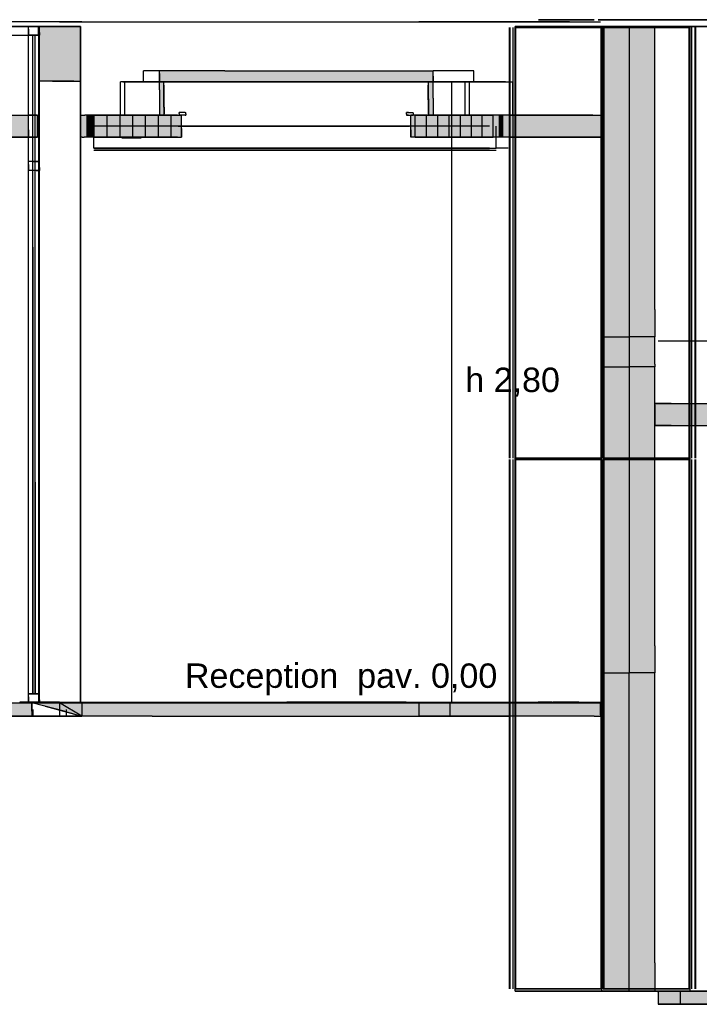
# Model space of a CAD drawing. Header units: millimetres. Extents: x -8297 to 34045, y -61360 to 6071.
# Tile 29 of 68: x 8710 to 11776, y -31360 to -26920. Entities that reach past the tile are written whole.
import ezdxf
from ezdxf.enums import TextEntityAlignment as Align

# ---------------------------------------------------------------- set-up
doc = ezdxf.new("R2010")
doc.units = ezdxf.units.MM
for name, color, linetype in [('S-QUOTE', 40, 'Continuous'), ('S-TAGLIO-CS', 9, 'Continuous'), ('S-TAGLIO-MURO', 7, 'Continuous'), ('S-TAGLIO-NUOVO', 40, 'Continuous'), ('S-TAGLIO-PAV', 33, 'Continuous'), ('S-TAGLIO-SOFF', 8, 'Continuous'), ('S-TAGLIO-VETRO', 5, 'Continuous'), ('S-TESTI', 7, 'Continuous'), ('S-VISTA', 8, 'Continuous')]:
    doc.layers.add(name, color=color, linetype=linetype)
doc.styles.add('VISIO', font='arial.ttf')

msp = doc.modelspace()

# ---------------------------------------------------------------- hatches: boundary and pattern name
at = {"layer": 'S-TAGLIO-CS'}
for points in [[(10556, -27200), (9946, -27200), (9670, -27200), (9360, -27200), (9356, -27200), (9340, -27200), (9340, -27162), (9340, -27150), (9636, -27150), (9966, -27150), (10576, -27150), (10576, -27174), (10576, -27200), (10566, -27200), (10556, -27200)], [(9340, -27200), (9356, -27200), (9360, -27200), (9360, -27314), (9360, -27350), (9356, -27350), (9352, -27350), (9340, -27350), (9340, -27236), (9340, -27200)], [(10556, -27200), (10566, -27200), (10576, -27200), (10576, -27274), (10576, -27350), (10566, -27350), (10556, -27350), (10556, -27276), (10556, -27200)], [(8750, -27450), (8096, -27450), (7636, -27450), (7636, -27424), (7636, -27350), (7646, -27350), (7716, -27350), (7722, -27350), (7736, -27350), (8096, -27350), (8750, -27350), (8750, -27418), (8750, -27450)], [(9440, -27450), (9422, -27450), (9398, -27450), (9374, -27450), (9352, -27450), (9328, -27450), (9304, -27450), (9280, -27450), (9278, -27450), (9002, -27450), (9000, -27450), (8998, -27450), (8996, -27450), (8994, -27450), (8992, -27450), (8984, -27450), (8984, -27368), (8984, -27350), (8992, -27350), (8994, -27350), (8996, -27350), (8998, -27350), (9000, -27350), (9002, -27350), (9004, -27350), (9280, -27350), (9304, -27350), (9328, -27350), (9340, -27350), (9352, -27350), (9356, -27350), (9360, -27350), (9374, -27350), (9398, -27350), (9422, -27350), (9430, -27350), (9440, -27350), (9440, -27410), (9440, -27450)], [(11336, -27450), (11296, -27450), (11292, -27450), (11288, -27450), (11284, -27450), (11280, -27450), (11276, -27450), (11274, -27450), (10886, -27450), (10476, -27450), (10476, -27418), (10476, -27350), (10484, -27350), (10556, -27350), (10566, -27350), (10576, -27350), (10886, -27350), (11274, -27350), (11276, -27350), (11280, -27350), (11284, -27350), (11288, -27350), (11292, -27350), (11296, -27350), (11336, -27350), (11336, -27444), (11336, -27450)], [(11648, -28750), (11576, -28750), (11576, -28656), (11576, -28650), (11648, -28650), (11996, -28650), (12414, -28650), (12424, -28650), (12434, -28650), (12504, -28650), (12514, -28650), (12514, -28698), (12514, -28750), (11996, -28750), (11648, -28750)]]:
    msp.add_hatch(color=9, dxfattribs=at).paths.add_polyline_path(points)
at = {"layer": 'S-TAGLIO-MURO'}
for points in [[(11336, -26950), (11346, -26950), (11460, -26950), (11564, -26950), (11576, -26950), (11576, -28226), (11576, -28350), (11564, -28350), (11460, -28350), (11346, -28350), (11336, -28350), (11336, -27074), (11336, -26950)], [(11564, -28350), (11576, -28350), (11576, -28474), (11576, -28486), (11564, -28486), (11460, -28486), (11346, -28486), (11336, -28486), (11336, -28362), (11336, -28350), (11346, -28350), (11460, -28350), (11564, -28350)], [(11564, -28486), (11576, -28486), (11576, -29744), (11576, -29864), (11564, -29864), (11460, -29864), (11346, -29864), (11336, -29864), (11336, -28608), (11336, -28486), (11346, -28486), (11460, -28486), (11564, -28486)], [(11576, -31300), (11564, -31300), (11460, -31300), (11346, -31300), (11336, -31300), (11336, -29992), (11336, -29864), (11346, -29864), (11460, -29864), (11564, -29864), (11576, -29864), (11576, -31174), (11576, -31300)]]:
    msp.add_hatch(color=7, dxfattribs=at).paths.add_polyline_path(points)
at = {"layer": 'S-TAGLIO-NUOVO'}
msp.add_hatch(color=40, dxfattribs=at).paths.add_polyline_path([(8984, -27196), (8954, -27196), (8796, -27196), (8796, -26990), (8796, -26950), (8954, -26950), (8984, -26950), (8984, -27152), (8984, -27160), (8984, -27196)])
at = {"layer": 'S-TAGLIO-PAV'}
for points in [[(8764, -30060), (8188, -30060), (8022, -30060), (7960, -30060), (7630, -30060), (5026, -30060), (4944, -30060), (4840, -30060), (1972, -30060), (1972, -30034), (1972, -30000), (2692, -30000), (2694, -30000), (2696, -30000), (3896, -30000), (3898, -30000), (3900, -30000), (4922, -30000), (5024, -30000), (5100, -30000), (5102, -30000), (5474, -30000), (5544, -30000), (6302, -30000), (6304, -30000), (7504, -30000), (7508, -30000), (8708, -30000), (8710, -30000), (8712, -30000), (8764, -30000), (8764, -30038), (8764, -30060)], [(8764, -30000), (8712, -30000), (8712, -29998), (8850, -29998), (9912, -29998), (9912, -30000), (8764, -30000)], [(11330, -30054), (11330, -30060), (11302, -30060), (10920, -30060), (10804, -30060), (10712, -30060), (10386, -30060), (10266, -30060), (9308, -30060), (8990, -30060), (8952, -30050), (8950, -30050), (8916, -30040), (8910, -30038), (8764, -30000), (9912, -30000), (9914, -30000), (10130, -30000), (10370, -30000), (10434, -30000), (10942, -30000), (10982, -30000), (11114, -30000), (11116, -30000), (11330, -30000), (11330, -30054)], [(10130, -30000), (9914, -30000), (9914, -29998), (10454, -29998), (11050, -29998), (11114, -29998), (11114, -30000), (10982, -30000), (10942, -30000), (10434, -30000), (10370, -30000), (10130, -30000)], [(11590, -31300), (13238, -31300), (13380, -31300), (13536, -31300), (15850, -31300), (15850, -31322), (15850, -31360), (13536, -31360), (13380, -31360), (13238, -31360), (11590, -31360), (11590, -31306), (11590, -31300)]]:
    msp.add_hatch(color=33, dxfattribs=at).paths.add_polyline_path(points)

# ---------------------------------------------------------------- linework, layer by layer
at = {"layer": 'S-QUOTE'}
msp.add_line((10660, -29998), (10660, -27200), dxfattribs=at)
at = {"layer": 'S-TAGLIO-CS'}
for p, q in [((9635.6, -27150), (9340, -27150)), ((9340, -27162), (9340, -27150)), ((9340, -27162), (9340, -27200)), ((9635.6, -27150), (9966.5, -27150)), ((9966.5, -27150), (10575, -27150)), ((10575, -27174.5), (10575, -27150)), ((9340, -27200), (9670.9, -27200)), ((9355.3, -27200), (9340, -27200)), ((9340, -27235.9), (9340, -27200)), ((9355.3, -27200), (9360, -27200)), ((9360, -27314.5), (9360, -27200)), ((9362, -27314.3), (9362, -27215)), ((9946, -27200), (9670.9, -27200)), ((9946, -27200), (10575, -27200)), ((10553, -27281), (10553, -27215)), ((10555, -27200), (10565.2, -27200)), ((10555, -27276.2), (10555, -27200)), ((10565.2, -27200), (10575, -27200)), ((10575, -27174.5), (10575, -27200)), ((10575, -27273.6), (10575, -27200)), ((9340, -27235.9), (9340, -27350)), ((10553, -27281), (10553, -27345)), ((10555, -27276.2), (10555, -27350)), ((10575, -27273.6), (10575, -27350)), ((8095, -27350), (8750, -27350)), ((8750, -27417.2), (8750, -27350)), ((8985, -27350), (8991.1, -27350)), ((8985, -27368.3), (8985, -27350)), ((8991.2, -27350), (8993.9, -27350)), ((8994.5, -27350), (8995.1, -27350)), ((8995.4, -27350), (8996, -27350)), ((8996, -27350), (8996.6, -27350)), ((8996.6, -27350), (8997.2, -27350)), ((8997.2, -27350), (8998.1, -27350)), ((8998.1, -27350), (8998.7, -27350)), ((8998.7, -27350), (8999.6, -27350)), ((8999.6, -27350), (9000.5, -27350)), ((9000.5, -27350), (9001.4, -27350)), ((9001.4, -27350), (9002.3, -27350)), ((9002.3, -27350), (9003.2, -27350)), ((9281, -27350), (9003.2, -27350)), ((9304.8, -27350), (9281, -27350)), ((9328.4, -27350), (9304.8, -27350)), ((9351.4, -27350), (9328.4, -27350)), ((9355.3, -27350), (9340, -27350)), ((9374.9, -27350), (9351.4, -27350)), ((9360, -27350), (9355.3, -27350)), ((9360, -27314.5), (9360, -27350)), ((9362, -27314.3), (9362, -27345)), ((9398.2, -27350), (9374.9, -27350)), ((9421.2, -27350), (9398.2, -27350)), ((9421.2, -27350), (9440, -27350)), ((9448.1, -27338), (9430, -27338)), ((9430, -27342.8), (9430, -27338)), ((9430, -27342.8), (9430, -27350)), ((9448.1, -27350), (9430, -27350)), ((9440, -27410), (9440, -27350)), ((9456, -27338), (9448.1, -27338)), ((9456, -27350), (9448.1, -27350)), ((9456, -27338), (9460, -27338)), ((9456, -27350), (9460, -27350)), ((9460, -27345.2), (9460, -27338)), ((9460, -27345.2), (9460, -27350)), ((10464.8, -27338), (10455, -27338)), ((10455, -27346.1), (10455, -27338)), ((10455, -27346.1), (10455, -27350)), ((10464.8, -27350), (10455, -27350)), ((10464.8, -27338), (10485, -27338)), ((10464.8, -27350), (10485, -27350)), ((10886.8, -27350), (10475, -27350)), ((10475, -27417.1), (10475, -27350)), ((10485, -27341.9), (10485, -27338)), ((10485, -27341.9), (10485, -27350)), ((10565.2, -27350), (10555, -27350)), ((10565.2, -27350), (10575, -27350)), ((11273.7, -27350), (10886.8, -27350)), ((11275.2, -27350), (11273.7, -27350)), ((11279.4, -27350), (11275.2, -27350)), ((11283.5, -27350), (11279.4, -27350)), ((11287.5, -27350), (11283.5, -27350)), ((11291.3, -27350), (11287.5, -27350)), ((11295.1, -27350), (11291.3, -27350)), ((11295.1, -27350), (11335, -27350)), ((11335, -27443.3), (11335, -27350)), ((8985, -27368.3), (8985, -27450)), ((8750, -27417.2), (8750, -27450)), ((9440, -27410), (9440, -27450)), ((10475, -27417.1), (10475, -27450)), ((8750, -27450), (8095, -27450)), ((8991.1, -27450), (8985, -27450)), ((8991.2, -27450), (8993.9, -27450)), ((8994.5, -27450), (8995.1, -27450)), ((8995.4, -27450), (8996, -27450)), ((8996, -27450), (8996.6, -27450)), ((8996.6, -27450), (8997.2, -27450)), ((8997.2, -27450), (8998.1, -27450)), ((8998.1, -27450), (8998.7, -27450)), ((8998.7, -27450), (8999.6, -27450)), ((8999.6, -27450), (9000.5, -27450)), ((9000.5, -27450), (9001.4, -27450)), ((9278.5, -27450), (9001.4, -27450)), ((9171.4, -27452), (9230.5, -27452)), ((9184.9, -27453), (9242.7, -27453)), ((9230.5, -27452), (9258.6, -27452)), ((9242.7, -27453), (9245.1, -27453)), ((9279.8, -27450), (9278.5, -27450)), ((9281, -27450), (9279.8, -27450)), ((9304.8, -27450), (9281, -27450)), ((9328.4, -27450), (9304.8, -27450)), ((9351.4, -27450), (9328.4, -27450)), ((9374.9, -27450), (9351.4, -27450)), ((9398.2, -27450), (9374.9, -27450)), ((9421.2, -27450), (9398.2, -27450)), ((9421.2, -27450), (9440, -27450)), ((10886.8, -27450), (10475, -27450)), ((11273.7, -27450), (10886.8, -27450)), ((11275.2, -27450), (11273.7, -27450)), ((11279.4, -27450), (11275.2, -27450)), ((11283.5, -27450), (11279.4, -27450)), ((11287.5, -27450), (11283.5, -27450)), ((11291.3, -27450), (11287.5, -27450)), ((11295.1, -27450), (11291.3, -27450)), ((11335, -27450), (11295.1, -27450)), ((11335, -27443.3), (11335, -27450)), ((11648.6, -28650), (11575, -28650)), ((11575, -28656.7), (11575, -28650)), ((11575, -28656.7), (11575, -28750)), ((11648.6, -28650), (11995.9, -28650)), ((11648.6, -28750), (11575, -28750)), ((11648.6, -28750), (11995.9, -28750))]:
    msp.add_line(p, q, dxfattribs=at)
at = {"layer": 'S-TAGLIO-MURO'}
for p, q in [((11335, -26950), (11346.3, -26950)), ((11335, -27074.4), (11335, -26950)), ((11346.3, -26950), (11460, -26950)), ((11564.6, -26950), (11460, -26950)), ((11564.6, -26950), (11575, -26950)), ((11575, -28226.4), (11575, -26950)), ((11335, -27074.4), (11335, -28350)), ((11575, -28226.4), (11575, -28350)), ((11346.3, -28350), (11335, -28350)), ((11335, -28362.1), (11335, -28350)), ((11335, -28362.1), (11335, -28486)), ((11346.3, -28350), (11460, -28350)), ((11564.6, -28350), (11460, -28350)), ((11575, -28350), (11564.6, -28350)), ((11575, -28474), (11575, -28350)), ((11346.3, -28486), (11335, -28486)), ((11335, -28608.5), (11335, -28486)), ((11346.3, -28486), (11460, -28486)), ((11564.6, -28486), (11460, -28486)), ((11575, -28486), (11564.6, -28486)), ((11575, -28474), (11575, -28486)), ((11575, -29743.2), (11575, -28486)), ((11335, -28608.5), (11335, -29865)), ((11575, -29743.2), (11575, -29865)), ((11335, -29992.5), (11335, -29865)), ((11346.3, -29865), (11335, -29865)), ((11346.3, -29865), (11460, -29865)), ((11564.6, -29865), (11460, -29865)), ((11575, -29865), (11564.6, -29865)), ((11575, -31173.3), (11575, -29865)), ((11335, -29992.5), (11335, -31300)), ((11575, -31173.3), (11575, -31300)), ((11346.3, -31300), (11335, -31300)), ((11346.3, -31300), (11460, -31300)), ((11564.6, -31300), (11460, -31300)), ((11575, -31300), (11564.6, -31300))]:
    msp.add_line(p, q, dxfattribs=at)
at = {"layer": 'S-TAGLIO-NUOVO'}
for p, q in [((8795, -26990.9), (8795, -26950)), ((8953.6, -26950), (8795, -26950)), ((8953.6, -26950), (8985, -26950)), ((8985, -27151.9), (8985, -26950)), ((8795, -26990.9), (8795, -27197)), ((8985, -27159.3), (8985, -27151.9)), ((8985, -27159.3), (8985, -27197)), ((8954.8, -27197), (8795, -27197)), ((8954.8, -27197), (8985, -27197))]:
    msp.add_line(p, q, dxfattribs=at)
at = {"layer": 'S-TAGLIO-PAV'}
for p, q in [((5544, -30000), (10129.7, -30000)), ((8710, -30000), (8711, -30000)), ((8849.6, -29998), (8711, -29998)), ((8711, -29998.2), (8711, -30000)), ((8765, -30038.7), (8765, -30000)), ((8910.2, -30038.7), (8765, -30000)), ((8849.6, -29998), (9911, -29998)), ((9911, -29999.8), (9911, -29998)), ((9911, -30000), (9911.5, -30000)), ((9911.5, -30000), (9914, -30000)), ((10453.6, -29998), (9914, -29998)), ((9914, -29998.9), (9914, -29998)), ((9914, -29998.9), (9914, -30000)), ((10370, -30000), (10129.7, -30000)), ((10433.2, -30000), (10370, -30000)), ((10942.2, -30000), (10433.2, -30000)), ((10453.6, -29998), (11049.7, -29998)), ((10981.9, -30000), (10942.2, -30000)), ((10981.9, -30000), (11330, -30000)), ((11114, -29998), (11049.7, -29998)), ((11114, -29999.4), (11114, -29998)), ((11114, -29999.4), (11114, -30000)), ((11114, -30000), (11115.6, -30000)), ((11115.6, -30000), (11117, -30000)), ((11232, -29998), (11117, -29998)), ((11117, -29999.1), (11117, -29998)), ((11117, -29999.1), (11117, -30000)), ((11232, -29998), (11330, -29998)), ((11330, -29998.9), (11330, -29998)), ((11330, -29998.9), (11330, -30000)), ((11330, -30054.4), (11330, -30000)), ((8765, -30038.7), (8765, -30060)), ((8916.5, -30040.4), (8910.2, -30038.7)), ((8950.7, -30049.5), (8916.5, -30040.4)), ((8951.6, -30049.7), (8950.7, -30049.5)), ((8951.6, -30049.7), (8990, -30060)), ((11330, -30054.4), (11330, -30060)), ((8187, -30060), (8765, -30060)), ((9307.4, -30060), (8990, -30060)), ((9307.4, -30060), (10265.2, -30060)), ((10265.2, -30060), (10386.3, -30060)), ((10386.3, -30060), (10711.9, -30060)), ((10711.9, -30060), (10804.8, -30060)), ((10919.8, -30060), (10804.8, -30060)), ((11301.3, -30060), (10919.8, -30060)), ((11301.3, -30060), (11330, -30060)), ((13238.8, -31300), (11590, -31300)), ((11590, -31305.6), (11590, -31300)), ((11590, -31305.6), (11590, -31360)), ((13238.8, -31360), (11590, -31360))]:
    msp.add_line(p, q, dxfattribs=at)
at = {"layer": 'S-TAGLIO-SOFF'}
for p, q in [((8990, -26930), (9307.4, -26930)), ((9307.4, -26930), (10265.2, -26930)), ((10265.2, -26930), (10386.3, -26930)), ((10386.3, -26930), (10711.9, -26930)), ((10804.8, -26930), (10711.9, -26930)), ((10919.8, -26930), (10804.8, -26930)), ((10919.8, -26930), (11330, -26930)), ((8021.5, -26990), (8765, -26990)), ((13238.8, -28370), (11590, -28370))]:
    msp.add_line(p, q, dxfattribs=at)
at = {"layer": 'S-TAGLIO-VETRO'}
for p, q in [((8766.1, -26950), (8750, -26950)), ((8750, -26962.9), (8750, -26950)), ((8766.1, -26950), (8800, -26950)), ((8800, -26977.1), (8800, -26950)), ((8750, -26962.9), (8750, -26990)), ((8783.9, -26990), (8750, -26990)), ((8773.2, -26990), (8770, -26990)), ((8770, -27945.2), (8770, -26990)), ((8773.2, -26990), (8780, -26990)), ((8780, -29004.8), (8780, -26990)), ((8783.9, -26990), (8800, -26990)), ((8800, -26977.1), (8800, -26990)), ((8766.1, -27560), (8750, -27560)), ((8750, -27572.9), (8750, -27560)), ((8766.1, -27560), (8800, -27560)), ((8800, -27587.1), (8800, -27560)), ((8750, -27572.9), (8750, -27600)), ((8783.9, -27600), (8750, -27600)), ((8783.9, -27600), (8800, -27600)), ((8800, -27587.1), (8800, -27600)), ((8770, -27945.2), (8770, -29960)), ((8780, -29004.8), (8780, -29960)), ((8766.1, -29960), (8750, -29960)), ((8750, -29972.9), (8750, -29960)), ((8766.1, -29960), (8800, -29960)), ((8776.8, -29960), (8770, -29960)), ((8776.8, -29960), (8780, -29960)), ((8800, -29987.1), (8800, -29960)), ((8750, -29972.9), (8750, -30000)), ((8783.9, -30000), (8750, -30000)), ((8783.9, -30000), (8800, -30000)), ((8800, -29987.1), (8800, -30000))]:
    msp.add_line(p, q, dxfattribs=at)
at = {"layer": 'S-VISTA'}
for p, q in [((2115, -26950), (8795, -26950)), ((8795, -26950), (2210, -26950)), ((8920, -26930), (2838, -26930)), ((5460, -26950), (8795, -26950)), ((5575, -26950), (8795, -26950)), ((8918, -26950), (7021, -26950)), ((8918, -26950), (7021, -26950)), ((7225, -26950), (8918, -26950)), ((8918, -26950), (7290, -26950)), ((8750, -26950), (8800, -26950)), ((8800, -26950), (8750, -26950)), ((8750, -30000), (8750, -26950)), ((8750, -30000), (8750, -26950)), ((8800, -26950), (8750, -26950)), ((8750, -26990), (8750, -26950)), ((8750, -26950), (8800, -26950)), ((8800, -26950), (8750, -26950)), ((8750, -26950), (8800, -26950)), ((8800, -26950), (8750, -26950)), ((8750, -26950), (8800, -26950)), ((8800, -26950), (8750, -26950)), ((8750, -26950), (8800, -26950)), ((8800, -26950), (8750, -26950)), ((8750, -26950), (8800, -26950)), ((8800, -26950), (8750, -26950)), ((8750, -26950), (8800, -26950)), ((8800, -26950), (8750, -26950)), ((8765, -26950), (8830, -26950)), ((8985, -26950), (8765, -26950)), ((8795, -26950), (8985, -26950)), ((8795, -26950), (8795, -30000)), ((8800, -30000), (8800, -26950)), ((8800, -30000), (8800, -26950)), ((8800, -26990), (8800, -26950)), ((8800, -27150), (8800, -26950)), ((8800, -30000), (8800, -26950)), ((8800, -30000), (8800, -26950)), ((8800, -26990), (8800, -26950)), ((8800, -26990), (8800, -26950)), ((8830, -26950), (8910, -26950)), ((8990, -26930), (8890, -26930)), ((8890, -26930), (8990, -26930)), ((8910, -26950), (8985, -26950)), ((8990, -26930), (8920, -26930)), ((8985, -30000), (8985, -26950)), ((8985, -26950), (8985, -27197)), ((11190, -26930), (10510, -26930)), ((10510, -26930), (10580, -26930)), ((10580, -26930), (10650, -26930)), ((10650, -26930), (11030, -26930)), ((10945, -26950), (11735, -26950)), ((11735, -26950), (10945, -26950)), ((10945, -31300), (10945, -26950)), ((10945, -31300), (10945, -26950)), ((11020, -26930), (10950, -26930)), ((10950, -26930), (11020, -26930)), ((11130, -26930), (11020, -26930)), ((11020, -26930), (11330, -26930)), ((11030, -26930), (11100, -26930)), ((11050, -26920), (11200, -26920)), ((11140, -26920), (11050, -26920)), ((11100, -26930), (11130, -26930)), ((11130, -26930), (11190, -26930)), ((11280, -26950), (11135, -26950)), ((11190, -26950), (11135, -26950)), ((11180, -26950), (11135, -26950)), ((11135, -26950), (11190, -26950)), ((11135, -26950), (11695, -26950)), ((11695, -26950), (11135, -26950)), ((11200, -26920), (11140, -26920)), ((11140, -26950), (11280, -26950)), ((11260, -26950), (11180, -26950)), ((11200, -26920), (11301, -26920)), ((11301, -26920), (11200, -26920)), ((11301, -26950), (11200, -26950)), ((11200, -26950), (11301, -26950)), ((11330, -26950), (11260, -26950)), ((11330, -26950), (11280, -26950)), ((11280, -26950), (11330, -26950)), ((11375, -26950), (11310, -26950)), ((11310, -26950), (11375, -26950)), ((11320, -26920), (11395, -26920)), ((11395, -26920), (11320, -26920)), ((11375, -26950), (11330, -26950)), ((11330, -26950), (11375, -26950)), ((11375, -26950), (11330, -26950)), ((11335, -26950), (11380, -26950)), ((11380, -26950), (11460, -26950)), ((11620, -26920), (11390, -26920)), ((11395, -26920), (11620, -26920)), ((11620, -26920), (11395, -26920)), ((11460, -26950), (11602, -26950)), ((11460, -26950), (11460, -28350)), ((11555, -26950), (11610, -26950)), ((11700, -26950), (11555, -26950)), ((11625, -26950), (11575, -26950)), ((11602, -26950), (12652, -26950)), ((12652, -26950), (11602, -26950)), ((11610, -26950), (11680, -26950)), ((11695, -26920), (11620, -26920)), ((11620, -26920), (11680, -26920)), ((11700, -26920), (11620, -26920)), ((11680, -26920), (12600, -26920)), ((11680, -26950), (14912, -26950)), ((12070, -26920), (11695, -26920)), ((15070, -26950), (11695, -26950)), ((11735, -26950), (11695, -26950)), ((11695, -26950), (11735, -26950)), ((12745, -26920), (11700, -26920)), ((11700, -26950), (15070, -26950)), ((14912, -26950), (11700, -26950)), ((11735, -31300), (11735, -26950)), ((7236.9, -26990), (8765, -26990)), ((8800, -26990), (8750, -26990)), ((8750, -26990), (8800, -26990)), ((8800, -26990), (8750, -26990)), ((8750, -29960), (8750, -26990)), ((8750, -29960), (8750, -26990)), ((8770, -29960), (8770, -26990)), ((8780, -29960), (8780, -26990)), ((8800, -29960), (8800, -26990)), ((8800, -29960), (8800, -26990)), ((8800, -29960), (8800, -26990)), ((8800, -29960), (8800, -26990)), ((10919, -28897), (10919, -26955)), ((10919, -28897), (10919, -26955)), ((10919, -28897), (10919, -26955)), ((10919, -28897), (10919, -26955)), ((10923, -28897), (10923, -26955)), ((10923, -28897), (10923, -26955)), ((10923, -28897), (10923, -26955)), ((10923, -28897), (10923, -26955)), ((10937, -28897), (10937, -26955)), ((10937, -28897), (10937, -26955)), ((10937, -28897), (10937, -26955)), ((10937, -28897), (10937, -26955)), ((10945, -28897), (10945, -26955)), ((10945, -28897), (10945, -26955)), ((11337, -26955), (10945, -26955)), ((10945, -28897), (10945, -26955)), ((10945, -28897), (10945, -26955)), ((10949, -28897), (10949, -26955)), ((10949, -26955), (11333, -26955)), ((10949, -28897), (10949, -26955)), ((11333, -28897), (11333, -26955)), ((11337, -28897), (11337, -26955)), ((11337, -28897), (11337, -26955)), ((11735, -26955), (11343, -26955)), ((11343, -28897), (11343, -26955)), ((11343, -28897), (11343, -26955)), ((11347, -26955), (11731, -26955)), ((11347, -28897), (11347, -26955)), ((11731, -28897), (11731, -26955)), ((11735, -28897), (11735, -26955)), ((11735, -28897), (11735, -26955)), ((11743, -28897), (11743, -26955)), ((11757, -28897), (11757, -26955)), ((11761, -28897), (11761, -26955)), ((9340, -27150), (9268, -27150)), ((9268, -27200), (9268, -27150)), ((9340, -27200), (9340, -27150)), ((10759, -27150), (10575, -27150)), ((10575, -27200), (10575, -27150)), ((10759, -27200), (10759, -27150)), ((8858.3, -27197), (8985, -27197)), ((8985, -27197), (8985, -30000)), ((8985, -27197), (8985, -30000)), ((9208, -27200), (9165, -27200)), ((9165, -27350), (9165, -27200)), ((9165, -27350), (9165, -27200)), ((9175, -27200), (9209, -27200)), ((9185, -27350), (9185, -27200)), ((9185, -27350), (9185, -27200)), ((9207, -27200), (9262, -27200)), ((9264, -27200), (9208, -27200)), ((9209, -27200), (9244, -27200)), ((9246, -27200), (9212, -27200)), ((9244, -27200), (9278, -27200)), ((9281, -27200), (9246, -27200)), ((9262, -27200), (9316, -27200)), ((9319, -27200), (9264, -27200)), ((9340, -27200), (9268, -27200)), ((9340, -27200), (9268, -27200)), ((9278, -27200), (9312, -27200)), ((9316, -27200), (9281, -27200)), ((9288, -27200), (9360, -27200)), ((9312, -27200), (9346, -27200)), ((9316, -27200), (9371, -27200)), ((9350, -27200), (9316, -27200)), ((9374, -27200), (9319, -27200)), ((9346, -27200), (9380, -27200)), ((9384, -27200), (9350, -27200)), ((9371, -27200), (9425, -27200)), ((9428, -27200), (9374, -27200)), ((9380, -27200), (9414, -27200)), ((9419, -27200), (9384, -27200)), ((9414, -27200), (9448, -27200)), ((9453, -27200), (9419, -27200)), ((9425, -27200), (9480, -27200)), ((9483, -27200), (9428, -27200)), ((9448, -27200), (9481, -27200)), ((9487, -27200), (9453, -27200)), ((9480, -27200), (9534, -27200)), ((9481, -27200), (9515, -27200)), ((9538, -27200), (9483, -27200)), ((9520, -27200), (9487, -27200)), ((9515, -27200), (9548, -27200)), ((9554, -27200), (9520, -27200)), ((9534, -27200), (9588, -27200)), ((9592, -27200), (9538, -27200)), ((9548, -27200), (9581, -27200)), ((9588, -27200), (9554, -27200)), ((9581, -27200), (9614, -27200)), ((9588, -27200), (9642, -27200)), ((9621, -27200), (9588, -27200)), ((9646, -27200), (9592, -27200)), ((9614, -27200), (9647, -27200)), ((9654, -27200), (9621, -27200)), ((9642, -27200), (9696, -27200)), ((9700, -27200), (9646, -27200)), ((9647, -27200), (9680, -27200)), ((9687, -27200), (9654, -27200)), ((9680, -27200), (9712, -27200)), ((9720, -27200), (9687, -27200)), ((9696, -27200), (9749, -27200)), ((9754, -27200), (9700, -27200)), ((9712, -27200), (9744, -27200)), ((9752, -27200), (9720, -27200)), ((9744, -27200), (9776, -27200)), ((9749, -27200), (9802, -27200)), ((9784, -27200), (9752, -27200)), ((9808, -27200), (9754, -27200)), ((9776, -27200), (9808, -27200)), ((9816, -27200), (9784, -27200)), ((9802, -27200), (9855, -27200)), ((9808, -27200), (9840, -27200)), ((9861, -27200), (9808, -27200)), ((9848, -27200), (9816, -27200)), ((9840, -27200), (9871, -27200)), ((9880, -27200), (9848, -27200)), ((9855, -27200), (9908, -27200)), ((9914, -27200), (9861, -27200)), ((9871, -27200), (9902, -27200)), ((9911, -27200), (9880, -27200)), ((9902, -27200), (9933, -27200)), ((9908, -27200), (9961, -27200)), ((9942, -27200), (9911, -27200)), ((9967, -27200), (9914, -27200)), ((9933, -27200), (9963, -27200)), ((9973, -27200), (9942, -27200)), ((9961, -27200), (10013, -27200)), ((9963, -27200), (9994, -27200)), ((10019, -27200), (9967, -27200)), ((10004, -27200), (9973, -27200)), ((10034, -27200), (10004, -27200)), ((10013, -27200), (10065, -27200)), ((10072, -27200), (10019, -27200)), ((10023, -27200), (10053, -27200)), ((10064, -27200), (10034, -27200)), ((10065, -27200), (10117, -27200)), ((10124, -27200), (10072, -27200)), ((10123, -27200), (10093, -27200)), ((10117, -27200), (10168, -27200)), ((10175, -27200), (10124, -27200)), ((10168, -27200), (10219, -27200)), ((10227, -27200), (10175, -27200)), ((10219, -27200), (10270, -27200)), ((10278, -27200), (10227, -27200)), ((10270, -27200), (10320, -27200)), ((10328, -27200), (10278, -27200)), ((10320, -27200), (10370, -27200)), ((10378, -27200), (10328, -27200)), ((10370, -27200), (10419, -27200)), ((10428, -27200), (10378, -27200)), ((10419, -27200), (10469, -27200)), ((10478, -27200), (10428, -27200)), ((10469, -27200), (10517, -27200)), ((10527, -27200), (10478, -27200)), ((10517, -27200), (10566, -27200)), ((10575, -27200), (10527, -27200)), ((10555, -27200), (10739, -27200)), ((10566, -27200), (10613, -27200)), ((10759, -27200), (10575, -27200)), ((10759, -27200), (10575, -27200)), ((10623, -27200), (10575, -27200)), ((10613, -27200), (10661, -27200)), ((10671, -27200), (10623, -27200)), ((10661, -27200), (10708, -27200)), ((10718, -27200), (10671, -27200)), ((10719, -27200), (10935, -27200)), ((10719, -27350), (10719, -27200)), ((10901, -27200), (10739, -27200)), ((10739, -27350), (10739, -27200)), ((10739, -27350), (10739, -27200)), ((10935, -27350), (10935, -27200)), ((7655.2, -27350), (8790, -27350)), ((8790, -27350), (8750, -27350)), ((8750, -27450), (8750, -27350)), ((8790, -27450), (8790, -27350)), ((8790, -27450), (8790, -27350)), ((8985, -27450), (8985, -27350)), ((9015, -27450), (9015, -27350)), ((9015, -27450), (9015, -27350)), ((9015, -27450), (9015, -27350)), ((9015, -27450), (9015, -27350)), ((9016, -27450), (9016, -27350)), ((9016, -27450), (9016, -27350)), ((9016, -27450), (9016, -27350)), ((9016, -27450), (9016, -27350)), ((9017, -27450), (9017, -27350)), ((9017, -27450), (9017, -27350)), ((9019, -27450), (9019, -27350)), ((9019, -27450), (9019, -27350)), ((9020, -27450), (9020, -27350)), ((9020, -27450), (9020, -27350)), ((9022, -27450), (9022, -27350)), ((9022, -27450), (9022, -27350)), ((9024, -27450), (9024, -27350)), ((9024, -27450), (9024, -27350)), ((9026, -27450), (9026, -27350)), ((9027, -27450), (9027, -27350)), ((9029, -27450), (9029, -27350)), ((9029, -27450), (9029, -27350)), ((9031, -27450), (9031, -27350)), ((9032, -27450), (9032, -27350)), ((9034, -27450), (9034, -27350)), ((9034, -27450), (9034, -27350)), ((9037, -27450), (9037, -27350)), ((9037, -27450), (9037, -27350)), ((9040, -27450), (9040, -27350)), ((9040, -27450), (9040, -27350)), ((9043, -27450), (9043, -27350)), ((9043, -27450), (9043, -27350)), ((9046, -27350), (9105, -27350)), ((9046, -27450), (9046, -27350)), ((9093, -27350), (9061, -27350)), ((9125, -27350), (9093, -27350)), ((9105, -27350), (9163, -27350)), ((9105, -27450), (9105, -27350)), ((9157, -27350), (9125, -27350)), ((9190, -27350), (9157, -27350)), ((9163, -27350), (9220, -27350)), ((9163, -27450), (9163, -27350)), ((9220, -27350), (9278, -27350)), ((9220, -27450), (9220, -27350)), ((9278, -27350), (9336, -27350)), ((9278, -27450), (9278, -27350)), ((9336, -27350), (9393, -27350)), ((9336, -27450), (9336, -27350)), ((9393, -27350), (9440, -27350)), ((9393, -27450), (9393, -27350)), ((9440, -27450), (9440, -27350)), ((10455, -27338), (10485, -27338)), ((10455, -27350), (10485, -27350)), ((10475, -27450), (10475, -27350)), ((10494, -27350), (10546, -27350)), ((10494, -27450), (10494, -27350)), ((10546, -27350), (10597, -27350)), ((10546, -27450), (10546, -27350)), ((10597, -27350), (10648, -27350)), ((10597, -27450), (10597, -27350)), ((10648, -27350), (10698, -27350)), ((10648, -27450), (10648, -27350)), ((10698, -27350), (10748, -27350)), ((10698, -27450), (10698, -27350)), ((10748, -27350), (10797, -27350)), ((10748, -27450), (10748, -27350)), ((10797, -27350), (10846, -27350)), ((10797, -27450), (10797, -27350)), ((10846, -27450), (10846, -27350)), ((10875, -27450), (10875, -27350)), ((10878, -27450), (10878, -27350)), ((10880, -27450), (10880, -27350)), ((10882, -27450), (10882, -27350)), ((10884, -27450), (10884, -27350)), ((10885, -27450), (10885, -27350)), ((10887, -27450), (10887, -27350)), ((10888, -27450), (10888, -27350)), ((10888, -27450), (10888, -27350)), ((10889, -27450), (10889, -27350)), ((10889, -27450), (10889, -27350)), ((10889, -27450), (10889, -27350)), ((10919, -27350), (11335, -27350)), ((10919, -27450), (10919, -27350)), ((10919, -27450), (10919, -27350)), ((11335, -27450), (11335, -27350)), ((9045, -27500), (9045, -27400)), ((9045, -27500), (9045, -27400)), ((9104, -27400), (9047, -27400)), ((9161, -27400), (9104, -27400)), ((9218, -27400), (9161, -27400)), ((9275, -27400), (9218, -27400)), ((9332, -27400), (9275, -27400)), ((9389, -27400), (9332, -27400)), ((9446, -27400), (9389, -27400)), ((9425, -27400), (9480, -27400)), ((9483, -27400), (9428, -27400)), ((9503, -27400), (9446, -27400)), ((9480, -27400), (9534, -27400)), ((9538, -27400), (9483, -27400)), ((9559, -27400), (9503, -27400)), ((9534, -27400), (9588, -27400)), ((9592, -27400), (9538, -27400)), ((9615, -27400), (9559, -27400)), ((9588, -27400), (9642, -27400)), ((9646, -27400), (9592, -27400)), ((9672, -27400), (9615, -27400)), ((9642, -27400), (9696, -27400)), ((9700, -27400), (9646, -27400)), ((9727, -27400), (9672, -27400)), ((9696, -27400), (9749, -27400)), ((9754, -27400), (9700, -27400)), ((9783, -27400), (9727, -27400)), ((9749, -27400), (9802, -27400)), ((9808, -27400), (9754, -27400)), ((9839, -27400), (9783, -27400)), ((9802, -27400), (9855, -27400)), ((9861, -27400), (9808, -27400)), ((9894, -27400), (9839, -27400)), ((9855, -27400), (9908, -27400)), ((9914, -27400), (9861, -27400)), ((9949, -27400), (9894, -27400)), ((9908, -27400), (9961, -27400)), ((9967, -27400), (9914, -27400)), ((10004, -27400), (9949, -27400)), ((9961, -27400), (10013, -27400)), ((10019, -27400), (9967, -27400)), ((10058, -27400), (10004, -27400)), ((10013, -27400), (10065, -27400)), ((10072, -27400), (10019, -27400)), ((10112, -27400), (10058, -27400)), ((10065, -27400), (10117, -27400)), ((10124, -27400), (10072, -27400)), ((10166, -27400), (10112, -27400)), ((10117, -27400), (10168, -27400)), ((10175, -27400), (10124, -27400)), ((10219, -27400), (10166, -27400)), ((10168, -27400), (10219, -27400)), ((10227, -27400), (10175, -27400)), ((10273, -27400), (10219, -27400)), ((10219, -27400), (10270, -27400)), ((10278, -27400), (10227, -27400)), ((10270, -27400), (10320, -27400)), ((10325, -27400), (10273, -27400)), ((10328, -27400), (10278, -27400)), ((10320, -27400), (10370, -27400)), ((10378, -27400), (10325, -27400)), ((10378, -27400), (10328, -27400)), ((10370, -27400), (10419, -27400)), ((10430, -27400), (10378, -27400)), ((10428, -27400), (10378, -27400)), ((10419, -27400), (10469, -27400)), ((10478, -27400), (10428, -27400)), ((10481, -27400), (10430, -27400)), ((10533, -27400), (10481, -27400)), ((10583, -27400), (10533, -27400)), ((10634, -27400), (10583, -27400)), ((10684, -27400), (10634, -27400)), ((10733, -27400), (10684, -27400)), ((10782, -27400), (10733, -27400)), ((10830, -27400), (10782, -27400)), ((10859, -27500), (10859, -27400)), ((7242.6, -27450), (8790, -27450)), ((8790, -27450), (8750, -27450)), ((9046, -27450), (9105, -27450)), ((9105, -27450), (9163, -27450)), ((9163, -27450), (9220, -27450)), ((9220, -27450), (9278, -27450)), ((9278, -27450), (9336, -27450)), ((9336, -27450), (9393, -27450)), ((9393, -27450), (9440, -27450)), ((10494, -27450), (10546, -27450)), ((10546, -27450), (10597, -27450)), ((10597, -27450), (10648, -27450)), ((10648, -27450), (10698, -27450)), ((10698, -27450), (10748, -27450)), ((10748, -27450), (10797, -27450)), ((10797, -27450), (10846, -27450)), ((10859, -27500), (10859, -27450)), ((10919, -27450), (11335, -27450)), ((9045, -27500), (9102, -27500)), ((9045, -27508), (9102, -27508)), ((9104, -27500), (9047, -27500)), ((9104, -27500), (9047, -27500)), ((9104, -27508), (9047, -27508)), ((9063, -27500), (9096, -27500)), ((9063, -27500), (9096, -27500)), ((9063, -27508), (9096, -27508)), ((9098, -27500), (9065, -27500)), ((9098, -27508), (9065, -27508)), ((9096, -27500), (9128, -27500)), ((9096, -27500), (9128, -27500)), ((9096, -27508), (9128, -27508)), ((9131, -27500), (9098, -27500)), ((9131, -27508), (9098, -27508)), ((9102, -27500), (9159, -27500)), ((9102, -27508), (9159, -27508)), ((9161, -27500), (9104, -27500)), ((9161, -27500), (9104, -27500)), ((9161, -27508), (9104, -27508)), ((9128, -27500), (9161, -27500)), ((9128, -27500), (9161, -27500)), ((9128, -27508), (9161, -27508)), ((9164, -27500), (9131, -27500)), ((9164, -27508), (9131, -27508)), ((9159, -27500), (9216, -27500)), ((9159, -27508), (9216, -27508)), ((9218, -27500), (9161, -27500)), ((9161, -27500), (9193, -27500)), ((9218, -27500), (9161, -27500)), ((9161, -27500), (9193, -27500)), ((9218, -27508), (9161, -27508)), ((9161, -27508), (9193, -27508)), ((9197, -27500), (9164, -27500)), ((9197, -27508), (9164, -27508)), ((9193, -27500), (9226, -27500)), ((9193, -27500), (9226, -27500)), ((9193, -27508), (9226, -27508)), ((9230, -27500), (9197, -27500)), ((9230, -27508), (9197, -27508)), ((9216, -27500), (9272, -27500)), ((9216, -27508), (9272, -27508)), ((9275, -27500), (9218, -27500)), ((9275, -27500), (9218, -27500)), ((9275, -27508), (9218, -27508)), ((9226, -27500), (9258, -27500)), ((9226, -27500), (9258, -27500)), ((9226, -27508), (9258, -27508)), ((9263, -27500), (9230, -27500)), ((9263, -27508), (9230, -27508)), ((9258, -27500), (9291, -27500)), ((9258, -27500), (9291, -27500)), ((9258, -27508), (9291, -27508)), ((9296, -27500), (9263, -27500)), ((9296, -27508), (9263, -27508)), ((9272, -27500), (9329, -27500)), ((9272, -27508), (9329, -27508)), ((9332, -27500), (9275, -27500)), ((9332, -27500), (9275, -27500)), ((9332, -27508), (9275, -27508)), ((9291, -27500), (9323, -27500)), ((9291, -27500), (9323, -27500)), ((9291, -27508), (9323, -27508)), ((9329, -27500), (9296, -27500)), ((9329, -27508), (9296, -27508)), ((9323, -27500), (9355, -27500)), ((9323, -27500), (9355, -27500)), ((9323, -27508), (9355, -27508)), ((9329, -27500), (9385, -27500)), ((9361, -27500), (9329, -27500)), ((9329, -27508), (9385, -27508)), ((9361, -27508), (9329, -27508)), ((9389, -27500), (9332, -27500)), ((9389, -27500), (9332, -27500)), ((9389, -27508), (9332, -27508)), ((9355, -27500), (9387, -27500)), ((9355, -27500), (9387, -27500)), ((9355, -27508), (9387, -27508)), ((9394, -27500), (9361, -27500)), ((9394, -27508), (9361, -27508)), ((9385, -27500), (9442, -27500)), ((9385, -27508), (9442, -27508)), ((9387, -27500), (9419, -27500)), ((9387, -27500), (9419, -27500)), ((9387, -27508), (9419, -27508)), ((9446, -27500), (9389, -27500)), ((9446, -27500), (9389, -27500)), ((9446, -27508), (9389, -27508)), ((9426, -27500), (9394, -27500)), ((9426, -27508), (9394, -27508)), ((9419, -27500), (9450, -27500)), ((9419, -27500), (9450, -27500)), ((9419, -27508), (9450, -27508)), ((9458, -27500), (9426, -27500)), ((9458, -27508), (9426, -27508)), ((9442, -27500), (9498, -27500)), ((9442, -27508), (9498, -27508)), ((9503, -27500), (9446, -27500)), ((9503, -27500), (9446, -27500)), ((9503, -27508), (9446, -27508)), ((9450, -27500), (9482, -27500)), ((9450, -27500), (9482, -27500)), ((9450, -27508), (9482, -27508)), ((9490, -27500), (9458, -27500)), ((9490, -27508), (9458, -27508)), ((9482, -27500), (9513, -27500)), ((9482, -27500), (9513, -27500)), ((9482, -27508), (9513, -27508)), ((9522, -27500), (9490, -27500)), ((9522, -27508), (9490, -27508)), ((9498, -27500), (9554, -27500)), ((9498, -27508), (9554, -27508)), ((9559, -27500), (9503, -27500)), ((9559, -27500), (9503, -27500)), ((9559, -27508), (9503, -27508)), ((9513, -27500), (9545, -27500)), ((9513, -27500), (9545, -27500)), ((9513, -27508), (9545, -27508)), ((9554, -27500), (9522, -27500)), ((9554, -27508), (9522, -27508)), ((9545, -27500), (9576, -27500)), ((9545, -27500), (9576, -27500)), ((9545, -27508), (9576, -27508)), ((9554, -27500), (9610, -27500)), ((9585, -27500), (9554, -27500)), ((9554, -27508), (9610, -27508)), ((9585, -27508), (9554, -27508)), ((9615, -27500), (9559, -27500)), ((9615, -27500), (9559, -27500)), ((9615, -27508), (9559, -27508)), ((9576, -27500), (9607, -27500)), ((9576, -27500), (9607, -27500)), ((9576, -27508), (9607, -27508)), ((9617, -27500), (9585, -27500)), ((9617, -27508), (9585, -27508)), ((9607, -27500), (9638, -27500)), ((9607, -27500), (9638, -27500)), ((9607, -27508), (9638, -27508)), ((9610, -27500), (9665, -27500)), ((9610, -27508), (9665, -27508)), ((9672, -27500), (9615, -27500)), ((9672, -27500), (9615, -27500)), ((9672, -27508), (9615, -27508)), ((9648, -27500), (9617, -27500)), ((9648, -27508), (9617, -27508)), ((9638, -27500), (9668, -27500)), ((9638, -27500), (9668, -27500)), ((9638, -27508), (9668, -27508)), ((9679, -27500), (9648, -27500)), ((9679, -27508), (9648, -27508)), ((9665, -27500), (9721, -27500)), ((9665, -27508), (9721, -27508)), ((9668, -27500), (9699, -27500)), ((9668, -27500), (9699, -27500)), ((9668, -27508), (9699, -27508)), ((9727, -27500), (9672, -27500)), ((9727, -27500), (9672, -27500)), ((9727, -27508), (9672, -27508)), ((9710, -27500), (9679, -27500)), ((9710, -27508), (9679, -27508)), ((9699, -27500), (9729, -27500)), ((9699, -27500), (9729, -27500)), ((9699, -27508), (9729, -27508)), ((9741, -27500), (9710, -27500)), ((9741, -27508), (9710, -27508)), ((9721, -27500), (9776, -27500)), ((9721, -27508), (9776, -27508)), ((9783, -27500), (9727, -27500)), ((9783, -27500), (9727, -27500)), ((9783, -27508), (9727, -27508)), ((9729, -27500), (9759, -27500)), ((9729, -27500), (9759, -27500)), ((9729, -27508), (9759, -27508)), ((9771, -27500), (9741, -27500)), ((9771, -27508), (9741, -27508)), ((9801, -27500), (9771, -27500)), ((9801, -27508), (9771, -27508)), ((9776, -27500), (9831, -27500)), ((9776, -27508), (9831, -27508)), ((9839, -27500), (9783, -27500)), ((9839, -27500), (9783, -27500)), ((9839, -27508), (9783, -27508)), ((9788, -27500), (9818, -27500)), ((9788, -27500), (9818, -27500)), ((9788, -27508), (9818, -27508)), ((9831, -27500), (9801, -27500)), ((9831, -27508), (9801, -27508)), ((9831, -27500), (9886, -27500)), ((9861, -27500), (9831, -27500)), ((9831, -27508), (9886, -27508)), ((9861, -27508), (9831, -27508)), ((9894, -27500), (9839, -27500)), ((9894, -27500), (9839, -27500)), ((9894, -27508), (9839, -27508)), ((9886, -27500), (9940, -27500)), ((9886, -27508), (9940, -27508)), ((9920, -27500), (9890, -27500)), ((9920, -27508), (9890, -27508)), ((9949, -27500), (9894, -27500)), ((9949, -27500), (9894, -27500)), ((9949, -27508), (9894, -27508)), ((9940, -27500), (9994, -27500)), ((9940, -27508), (9994, -27508)), ((10004, -27500), (9949, -27500)), ((10004, -27500), (9949, -27500)), ((10004, -27508), (9949, -27508)), ((9994, -27500), (10048, -27500)), ((9994, -27508), (10048, -27508)), ((10058, -27500), (10004, -27500)), ((10058, -27500), (10004, -27500)), ((10058, -27508), (10004, -27508)), ((10048, -27500), (10102, -27500)), ((10048, -27508), (10102, -27508)), ((10112, -27500), (10058, -27500)), ((10112, -27500), (10058, -27500)), ((10112, -27508), (10058, -27508)), ((10102, -27500), (10155, -27500)), ((10102, -27508), (10155, -27508)), ((10166, -27500), (10112, -27500)), ((10166, -27500), (10112, -27500)), ((10166, -27508), (10112, -27508)), ((10155, -27500), (10208, -27500)), ((10155, -27508), (10208, -27508)), ((10219, -27500), (10166, -27500)), ((10219, -27500), (10166, -27500)), ((10219, -27508), (10166, -27508)), ((10208, -27500), (10261, -27500)), ((10208, -27508), (10261, -27508)), ((10273, -27500), (10219, -27500)), ((10273, -27500), (10219, -27500)), ((10273, -27508), (10219, -27508)), ((10261, -27500), (10313, -27500)), ((10261, -27508), (10313, -27508)), ((10325, -27500), (10273, -27500)), ((10325, -27500), (10273, -27500)), ((10325, -27508), (10273, -27508)), ((10313, -27500), (10365, -27500)), ((10313, -27508), (10365, -27508)), ((10378, -27500), (10325, -27500)), ((10378, -27500), (10325, -27500)), ((10378, -27508), (10325, -27508)), ((10365, -27500), (10417, -27500)), ((10365, -27508), (10417, -27508)), ((10430, -27500), (10378, -27500)), ((10430, -27500), (10378, -27500)), ((10430, -27508), (10378, -27508)), ((10417, -27500), (10468, -27500)), ((10417, -27508), (10468, -27508)), ((10481, -27500), (10430, -27500)), ((10481, -27500), (10430, -27500)), ((10481, -27508), (10430, -27508)), ((10468, -27500), (10519, -27500)), ((10468, -27508), (10519, -27508)), ((10533, -27500), (10481, -27500)), ((10533, -27500), (10481, -27500)), ((10533, -27508), (10481, -27508)), ((10519, -27500), (10569, -27500)), ((10519, -27508), (10569, -27508)), ((10583, -27500), (10533, -27500)), ((10583, -27500), (10533, -27500)), ((10583, -27508), (10533, -27508)), ((10569, -27500), (10619, -27500)), ((10569, -27508), (10619, -27508)), ((10634, -27500), (10583, -27500)), ((10634, -27500), (10583, -27500)), ((10634, -27508), (10583, -27508)), ((10619, -27500), (10669, -27500)), ((10619, -27508), (10669, -27508)), ((10684, -27500), (10634, -27500)), ((10684, -27500), (10634, -27500)), ((10684, -27508), (10634, -27508)), ((10669, -27500), (10717, -27500)), ((10669, -27508), (10717, -27508)), ((10733, -27500), (10684, -27500)), ((10733, -27500), (10684, -27500)), ((10733, -27508), (10684, -27508)), ((10717, -27500), (10766, -27500)), ((10717, -27508), (10766, -27508)), ((10782, -27500), (10733, -27500)), ((10782, -27500), (10733, -27500)), ((10782, -27508), (10733, -27508)), ((10766, -27500), (10814, -27500)), ((10766, -27508), (10814, -27508)), ((10830, -27500), (10782, -27500)), ((10830, -27500), (10782, -27500)), ((10830, -27508), (10782, -27508)), ((10814, -27500), (10859, -27500)), ((10814, -27508), (10859, -27508)), ((10913, -27500), (10859, -27500)), ((8800, -27560), (8750, -27560)), ((8750, -27600), (8750, -27560)), ((8800, -27600), (8800, -27560)), ((8800, -27600), (8800, -27560)), ((8800, -27600), (8750, -27600)), ((11460, -28350), (11460, -28486)), ((11460, -28486), (11460, -29865)), ((11575, -28650), (11761, -28650)), ((11575, -28750), (11575, -28650)), ((11761, -28650), (12513, -28650)), ((11761, -28750), (11761, -28650)), ((11761, -28750), (11761, -28650)), ((11575, -28750), (11761, -28750)), ((11761, -28750), (15070, -28750)), ((10919, -31290), (10919, -28903)), ((10919, -31290), (10919, -28903)), ((10919, -31290), (10919, -28903)), ((10919, -31290), (10919, -28903)), ((10923, -31290), (10923, -28903)), ((10923, -31290), (10923, -28903)), ((10923, -31290), (10923, -28903)), ((10923, -31290), (10923, -28903)), ((10937, -31290), (10937, -28903)), ((10937, -31290), (10937, -28903)), ((10937, -31290), (10937, -28903)), ((10937, -31290), (10937, -28903)), ((11337, -28897), (10945, -28897)), ((10945, -31290), (10945, -28903)), ((10945, -31290), (10945, -28903)), ((11337, -28903), (10945, -28903)), ((10945, -31290), (10945, -28903)), ((10945, -31290), (10945, -28903)), ((10949, -28897), (11333, -28897)), ((10949, -31290), (10949, -28903)), ((10949, -28903), (11333, -28903)), ((10949, -31290), (10949, -28903)), ((11333, -31290), (11333, -28903)), ((11337, -31290), (11337, -28903)), ((11337, -31290), (11337, -28903)), ((11735, -28897), (11343, -28897)), ((11735, -28903), (11343, -28903)), ((11343, -31290), (11343, -28903)), ((11343, -31290), (11343, -28903)), ((11347, -28897), (11731, -28897)), ((11347, -28903), (11731, -28903)), ((11347, -31290), (11347, -28903)), ((11731, -31290), (11731, -28903)), ((11735, -31290), (11735, -28903)), ((11735, -31290), (11735, -28903)), ((11743, -31290), (11743, -28903)), ((11757, -31290), (11757, -28903)), ((11761, -31290), (11761, -28903)), ((11460, -31300), (11460, -29865)), ((8800, -29960), (8750, -29960)), ((8750, -30000), (8750, -29960)), ((8750, -29960), (8800, -29960)), ((8800, -29960), (8750, -29960)), ((8800, -30000), (8800, -29960)), ((8800, -30000), (8800, -29960)), ((7127.5, -30000), (8795, -30000)), ((7135, -30000), (8765, -30000)), ((8765, -29998), (8711, -29998)), ((8711, -29998), (9911, -29998)), ((8711, -29998), (9911, -29998)), ((8765, -30000), (8711, -30000)), ((8711, -30000), (9911, -30000)), ((8711, -30000), (9911, -30000)), ((8750, -30000), (8800, -30000)), ((8800, -30000), (8750, -30000)), ((8800, -30000), (8750, -30000)), ((8765, -30000), (8765, -30060)), ((8775, -30000), (8800, -30000)), ((8800, -30000), (8775, -30000)), ((8775, -30000), (8800, -30000)), ((8800, -30000), (8775, -30000)), ((8775, -30000), (8800, -30000)), ((8800, -30000), (8775, -30000)), ((8775, -30000), (8800, -30000)), ((8795, -30000), (8985, -30000)), ((8795, -30000), (8985, -30000)), ((8797.5, -30000), (8830, -30000)), ((8800, -30000), (8800, -29980)), ((8985, -30000), (8820, -30000)), ((8821.9, -29998), (9911, -29998)), ((8821.9, -29998), (9911, -29998)), ((8821.9, -29998), (9911, -29998)), ((8821.9, -29998), (9911, -29998)), ((8821.9, -30000), (9911, -30000)), ((8821.9, -30000), (9911, -30000)), ((8821.9, -30000), (9911, -30000)), ((8821.9, -30000), (9911, -30000)), ((8890, -29998), (8827.5, -29998)), ((8827.5, -30000), (8890, -30000)), ((8830, -29998), (8890, -29998)), ((8830, -30000), (8910, -30000)), ((8890, -30000), (8830, -30000)), ((8890, -30000), (8890, -30060)), ((8990, -30060), (8890, -30000)), ((8910, -30000), (8985, -30000)), ((8961, -29998), (9911, -29998)), ((8961, -29998), (9911, -29998)), ((8961, -30000), (9911, -30000)), ((8961, -30000), (9911, -30000)), ((8973.4, -29998), (9911, -29998)), ((8973.4, -29998), (9911, -29998)), ((8973.4, -30000), (9911, -30000)), ((8973.4, -30000), (9911, -30000)), ((8990, -30000), (8990, -30060)), ((9914, -29998), (10914, -29998)), ((9914, -29998), (10914, -29998)), ((9914, -29998), (10914, -29998)), ((9914, -29998), (10898.2, -29998)), ((9914, -29998), (10914, -29998)), ((9914, -29998), (11114, -29998)), ((9914, -29998), (10898.2, -29998)), ((9914, -29998), (11114, -29998)), ((9914, -29998), (11114, -29998)), ((9914, -29998), (11114, -29998)), ((9914, -30000), (10914, -30000)), ((9914, -30000), (10914, -30000)), ((9914, -30000), (10914, -30000)), ((9914, -30000), (10914, -30000)), ((9914, -30000), (10898.2, -30000)), ((9914, -30000), (10898.2, -30000)), ((9914, -30000), (11114, -30000)), ((9914, -30000), (11114, -30000)), ((9914, -30000), (11114, -30000)), ((9914, -30000), (11114, -30000)), ((10510, -30000), (10510, -30060)), ((10510, -30000), (10510, -30060)), ((10650, -30000), (10650, -30060)), ((10888.7, -30000), (10766, -30000)), ((11117, -29998), (11330, -29998)), ((11117, -29998), (11330, -29998)), ((11117, -29998), (11330, -29998)), ((11117, -29998), (11330, -29998)), ((11117, -29998), (11330, -29998)), ((11117, -29998), (11330, -29998)), ((11117, -30000), (11330, -30000)), ((11117, -30000), (11330, -30000)), ((11117, -30000), (11330, -30000)), ((11117, -30000), (11330, -30000)), ((11117, -30000), (11330, -30000)), ((11117, -30000), (11330, -30000)), ((8765, -30030), (8765, -30060)), ((8765, -30030), (8765, -30060)), ((8770, -30030), (8770, -30060)), ((8770, -30030.5), (8770, -30060)), ((8825, -30015.8), (8990, -30060)), ((8920, -30030), (8920, -30060)), ((8770, -30060), (1840, -30060)), ((8920, -30060), (2838, -30060)), ((6960, -30060), (8765, -30060)), ((7135, -30060), (8765, -30060)), ((8765, -30060), (8890, -30060)), ((8890, -30060), (8770, -30060)), ((8990, -30060), (8890, -30060)), ((8890, -30060), (8990, -30060)), ((8990, -30060), (8920, -30060)), ((10928.5, -30060), (10510, -30060)), ((10510, -30060), (10580, -30060)), ((10580, -30060), (10650, -30060)), ((10650, -30060), (10921.4, -30060)), ((10945, -31290), (11337, -31290)), ((11337, -31290), (10945, -31290)), ((10945, -31300), (11735, -31300)), ((11577, -31300), (10945, -31300)), ((11333, -31290), (10949, -31290)), ((10949, -31290), (11333, -31290)), ((11335, -31300), (11380, -31300)), ((11343, -31290), (11623, -31290)), ((11735, -31290), (11343, -31290)), ((11621.3, -31290), (11347, -31290)), ((11347, -31290), (11731, -31290)), ((11380, -31300), (11460, -31300)), ((11460, -31300), (11602, -31300)), ((11555, -31300), (11610, -31300)), ((11625, -31300), (11575, -31300)), ((11590, -31300), (11690, -31300)), ((11590, -31300), (11590, -31360)), ((11690, -31300), (15080, -31300)), ((11690, -31300), (11690, -31360)), ((11690, -31300), (11690, -31360)), ((15070, -31300), (11695, -31300)), ((11590, -31360), (11690, -31360)), ((11690, -31360), (15080, -31360))]:
    msp.add_line(p, q, dxfattribs=at)

# ---------------------------------------------------------------- texts
at = {"layer": 'S-QUOTE', "style": 'VISIO'}
msp.add_text('h 2,80', height=110, dxfattribs=at).set_placement((10720, -28599))
at = {"layer": 'S-TESTI', "style": 'VISIO'}
msp.add_text('Reception  pav. 0,00', height=110, dxfattribs=at).set_placement((10160, -29878), align=Align.MIDDLE_CENTER)

doc.saveas('drawing.dxf')
